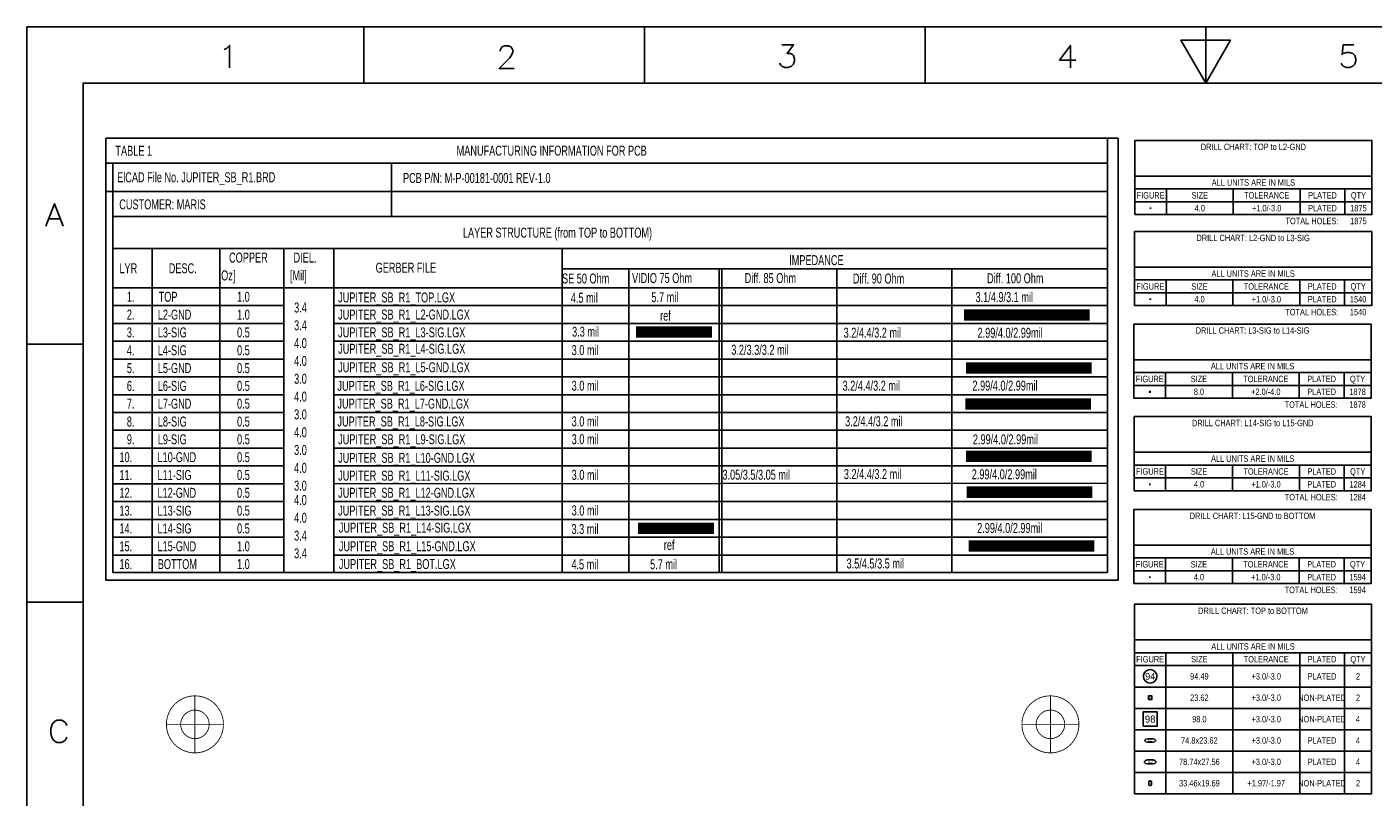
# Model space of a CAD drawing. Extents: x -84 to 336, y -47 to 250.
# Tile 39 of 40: x -84 to 155, y 113 to 250. Entities that reach past the tile are written whole.
import ezdxf
from ezdxf.enums import TextEntityAlignment as Align

# ---------------------------------------------------------------- set-up
doc = ezdxf.new("R2010")
doc.units = 0
for name, color, linetype in [('BG_DIMENSION', 7, 'CONTINUOUS'), ('BG_TARGET', 7, 'CONTINUOUS'), ('BG_TITLE_A3', 7, 'CONTINUOUS'), ('MA_NCLEGEND-1-16', 7, 'CONTINUOUS'), ('MA_NCLEGEND-1-2', 7, 'CONTINUOUS'), ('MA_NCLEGEND-14-15', 7, 'CONTINUOUS'), ('MA_NCLEGEND-15-16', 7, 'CONTINUOUS'), ('MA_NCLEGEND-2-3', 7, 'CONTINUOUS'), ('MA_NCLEGEND-3-14', 7, 'CONTINUOUS')]:
    doc.layers.add(name, color=color, linetype=linetype)

# ---------------------------------------------------------------- blocks, each defined once
blk = doc.blocks.new('FIGURE_CROSS')
for points in [[(-0.5, 0), (0.5, 0)], [(0, 0.5), (0, -0.5)]]:
    blk.add_lwpolyline(points)
blk = doc.blocks.new('FIGURE_OBLONG')
blk.add_lwpolyline([(-0.5, -0.125), (-0.5, 0.125), (-0.416, 0.375), (-0.25, 0.5), (0.25, 0.5), (0.416, 0.375), (0.5, 0.125), (0.5, -0.125), (0.416, -0.375), (0.25, -0.5), (-0.25, -0.5), (-0.416, -0.375)], close=True)
blk = doc.blocks.new('FIGURE_SQUARE')
blk.add_lwpolyline([(-0.5, -0.5), (-0.5, 0.5), (0.5, 0.5), (0.5, -0.5)], close=True)
blk = doc.blocks.new('FIGURE_CIRCLE')
blk.add_circle((0, 0), 0.5)

msp = doc.modelspace()

# ---------------------------------------------------------------- linework, layer by layer
at = {"layer": 'BG_DIMENSION'}
for points in [[(-70.28434, 230.072692), (-70.28434, 151.332692)], [(110.05566, 230.072692), (-70.28434, 230.072692)], [(108.15066, 230.072692), (108.15066, 152.656032)], [(110.05566, 151.332692), (110.05566, 230.072692)], [(-70.28434, 225.627692), (108.15066, 225.627692)], [(-69.01434, 225.627692), (-69.01434, 152.656032)], [(-19.35734, 216.102692), (-19.35734, 225.627692)], [(-70.28434, 220.547692), (108.15066, 220.547692)], [(-69.01434, 216.102692), (108.15066, 216.102692)], [(-69.01434, 210.387692), (108.15066, 210.387692)], [(-62.02934, 210.387692), (-62.02934, 152.656032)], [(-49.96434, 210.387692), (-49.96434, 152.656032)], [(-38.53434, 210.387692), (-38.53434, 152.656032)], [(-29.64434, 210.387692), (-29.64434, 152.656032)], [(10.99566, 210.441032), (10.99566, 152.783032)], [(10.99566, 206.758032), (108.15066, 206.758032)], [(22.90826, 206.732632), (22.90826, 152.630632)], [(39.01186, 206.783432), (39.01186, 152.681432)], [(39.46906, 206.707232), (39.46906, 152.605232)], [(59.94146, 206.681832), (59.94146, 152.579832)], [(80.46466, 206.863696), (80.46466, 152.761696)], [(108.15066, 206.758032), (108.15066, 206.577692)], [(-69.01434, 203.402692), (108.15066, 203.402692)], [(-69.01434, 200.227692), (-38.53434, 200.227692)], [(-29.64434, 200.227692), (108.15066, 200.227692)], [(-69.01434, 197.052692), (-38.53434, 197.052692)], [(-29.64434, 197.052692), (108.15066, 197.052692)], [(-69.01434, 193.877692), (-38.53434, 193.877692)], [(-29.64434, 193.877692), (108.15066, 193.877692)], [(-69.01434, 190.702692), (-38.53434, 190.702692)], [(-29.64434, 190.702692), (108.15066, 190.702692)], [(-69.01434, 187.527692), (-38.53434, 187.527692)], [(-29.64434, 187.527692), (108.15066, 187.527692)], [(-69.01434, 184.352692), (-38.53434, 184.352692)], [(-29.64434, 184.352692), (108.15066, 184.352692)], [(-69.01434, 181.177692), (-38.53434, 181.177692)], [(-29.64434, 181.177692), (108.15066, 181.177692)], [(-69.01434, 178.002692), (-38.53434, 178.002692)], [(-29.64434, 178.002692), (108.15066, 178.002692)], [(-69.01434, 174.827692), (-38.53434, 174.827692)], [(-29.64434, 174.827692), (108.15066, 174.827692)], [(-69.01434, 171.652692), (-38.53434, 171.652692)], [(-29.64434, 171.652692), (108.15066, 171.652692)], [(-69.01434, 168.477692), (-38.53434, 168.477692)], [(-29.64434, 168.477692), (108.15066, 168.57345)], [(-69.01434, 165.302692), (-38.53434, 165.302692)], [(-29.64434, 165.302692), (108.15066, 165.302692)], [(-69.01434, 162.127692), (-38.53434, 162.127692)], [(-29.64434, 162.127692), (108.15066, 162.127692)], [(-69.01434, 158.952692), (-38.53434, 158.952692)], [(-29.64434, 158.952692), (108.15066, 158.952692)], [(-69.01434, 155.777692), (-38.53434, 155.777692)], [(-29.64434, 155.777692), (108.15066, 155.777692)], [(-70.28434, 151.332692), (110.05566, 151.332692)], [(-69.01434, 152.656032), (108.15066, 152.656032)]]:
    msp.add_lwpolyline(points, dxfattribs=at)
at = {"layer": 'BG_DIMENSION', "const_width": 2.032}
for points in [[(82.62112, 198.546212), (105.00106, 198.546212)], [(24.20366, 195.503292), (37.69106, 195.503292)], [(82.94116, 189.125352), (105.3211, 189.125352)], [(82.86242, 182.686452), (105.24236, 182.686452)], [(82.94116, 173.346872), (105.3211, 173.346872)], [(83.10372, 166.986712), (105.48366, 166.986712)], [(24.55926, 160.552892), (38.04666, 160.552892)], [(83.4263, 157.408372), (105.80624, 157.408372)]]:
    msp.add_lwpolyline(points, dxfattribs=at)
at = {"layer": 'BG_TARGET', "const_width": 0.1524}
for points in [[(-49.31664, 125.61443, 1), (-59.47664, 125.61443, 1), (-49.31664, 125.61443)], [(103.08336, 125.61443, 1), (92.92336, 125.61443, 1), (103.08336, 125.61443)], [(-51.85664, 125.61443, 1), (-56.93664, 125.61443, 1), (-51.85664, 125.61443)], [(100.54336, 125.61443, 1), (95.46336, 125.61443, 1), (100.54336, 125.61443)]]:
    msp.add_lwpolyline(points, format="xyb", dxfattribs=at)
for points in [[(-54.39664, 130.69443), (-54.39664, 120.53443)], [(98.00336, 130.69443), (98.00336, 120.53443)], [(-59.47664, 125.61443), (-49.31664, 125.61443)], [(92.92336, 125.61443), (103.08336, 125.61443)]]:
    msp.add_lwpolyline(points, dxfattribs=at)
at = {"layer": 'BG_TITLE_A3'}
for points in [[(-84.323936, -47.12335), (-84.323936, 249.876564)], [(335.675986, 249.876564), (-84.323936, 249.876564)], [(-24.324056, 239.876584), (-24.324056, 249.876564)], [(25.676098, 239.876584), (25.676098, 249.876564)], [(75.675998, 239.876584), (75.675998, 249.876564)], [(125.676152, 239.876584), (125.676152, 249.876564)], [(-49.181004, 245.83009), (-48.800004, 246.02059), (-48.228758, 246.59209), (-48.228758, 242.592098)], [(-0.031242, 245.53926), (-0.031242, 245.72976), (0.159004, 246.11076), (0.349504, 246.30126), (0.730504, 246.49176), (1.492504, 246.49176), (1.873504, 246.30126), (2.064004, 246.11076), (2.25425, 245.72976), (2.25425, 245.34876), (2.064004, 244.968014), (1.683004, 244.396514), (-0.221742, 242.491768), (2.44475, 242.491768)], [(50.145696, 246.674894), (52.240942, 246.674894), (51.097942, 245.151148), (51.669442, 245.151148), (52.050442, 244.960648), (52.240942, 244.770148), (52.431442, 244.198648), (52.431442, 243.817902), (52.240942, 243.246402), (51.859942, 242.865402), (51.288442, 242.674902), (50.716942, 242.674902), (50.145696, 242.865402), (49.955196, 243.055902), (49.764696, 243.436902)], [(101.552248, 242.592098), (101.552248, 246.59209), (99.647502, 243.925344), (102.504748, 243.925344)], [(149.76475, 243.436902), (149.95525, 243.055902), (150.145496, 242.865402), (150.716996, 242.674902), (151.288496, 242.674902), (151.859996, 242.865402), (152.240742, 243.246402), (152.431242, 243.817902), (152.431242, 244.198648), (152.240742, 244.770148), (151.859996, 245.151148), (151.288496, 245.341648), (150.716996, 245.341648), (150.145496, 245.151148), (149.95525, 244.960648), (150.145496, 246.674894), (152.050242, 246.674894)], [(325.676006, 239.876584), (-74.323956, 239.876584)], [(-74.323956, 239.876584), (-74.323956, -37.12337)], [(-80.938624, 214.376762), (-79.414878, 218.376754), (-77.891132, 214.376762)], [(-80.367124, 215.710008), (-78.462378, 215.710008)], [(-74.323956, 193.37655), (-84.323936, 193.37655)], [(-74.323956, 147.376642), (-84.323936, 147.376642)], [(-77.207364, 123.328938), (-77.397864, 122.948192), (-77.778864, 122.567192), (-78.15961, 122.376692), (-78.92161, 122.376692), (-79.30261, 122.567192), (-79.68361, 122.948192), (-79.87411, 123.328938), (-80.064356, 123.900438), (-80.064356, 124.852938), (-79.87411, 125.424184), (-79.68361, 125.805184), (-79.30261, 126.186184), (-78.92161, 126.376684), (-78.15961, 126.376684), (-77.778864, 126.186184), (-77.397864, 125.805184), (-77.207364, 125.424184)]]:
    msp.add_lwpolyline(points, dxfattribs=at)
for points in [[(130.090672, 247.496584), (121.261632, 247.496584), (125.676152, 239.876584)], [(-74.323956, -37.12337), (-74.323956, 239.876584), (325.676006, 239.876584), (325.676006, -37.12337)]]:
    msp.add_lwpolyline(points, close=True, dxfattribs=at)
at = {"layer": 'MA_NCLEGEND-1-16'}
msp.add_lwpolyline([(112.96396, 113.21923), (112.96396, 147.00123), (155.20416, 147.00123), (155.20416, 113.21923)], close=True, dxfattribs=at)
for points in [[(112.96396, 140.65123), (155.20416, 140.65123)], [(112.96396, 138.36523), (155.20416, 138.36523)], [(118.57736, 138.36523), (118.57736, 113.21923)], [(130.48996, 138.36523), (130.48996, 113.21923)], [(142.40256, 138.36523), (142.40256, 113.21923)], [(150.37816, 138.36523), (150.37816, 113.21923)], [(112.96396, 136.07923), (155.20416, 136.07923)], [(112.96396, 132.26923), (155.20416, 132.26923)], [(112.96396, 128.45923), (155.20416, 128.45923)], [(112.96396, 124.64923), (155.20416, 124.64923)], [(112.96396, 120.83923), (155.20416, 120.83923)], [(112.96396, 117.02923), (155.20416, 117.02923)]]:
    msp.add_lwpolyline(points, dxfattribs=at)
at = {"layer": 'MA_NCLEGEND-1-2'}
msp.add_lwpolyline([(113.04016, 216.44483), (113.04016, 229.65283), (155.28036, 229.65283), (155.28036, 216.44483)], close=True, dxfattribs=at)
for points in [[(113.04016, 223.30283), (155.28036, 223.30283)], [(113.04016, 221.01683), (155.28036, 221.01683)], [(118.65356, 221.01683), (118.65356, 216.44483)], [(130.56616, 221.01683), (130.56616, 216.44483)], [(142.47876, 221.01683), (142.47876, 216.44483)], [(150.45436, 221.01683), (150.45436, 216.44483)], [(113.04016, 218.73083), (155.28036, 218.73083)]]:
    msp.add_lwpolyline(points, dxfattribs=at)
at = {"layer": 'MA_NCLEGEND-14-15'}
msp.add_lwpolyline([(112.91316, 167.24503), (112.91316, 180.45303), (155.15336, 180.45303), (155.15336, 167.24503)], close=True, dxfattribs=at)
for points in [[(112.91316, 174.10303), (155.15336, 174.10303)], [(112.91316, 171.81703), (155.15336, 171.81703)], [(118.52656, 171.81703), (118.52656, 167.24503)], [(130.43916, 171.81703), (130.43916, 167.24503)], [(142.35176, 171.81703), (142.35176, 167.24503)], [(150.32736, 171.81703), (150.32736, 167.24503)], [(112.91316, 169.53103), (155.15336, 169.53103)]]:
    msp.add_lwpolyline(points, dxfattribs=at)
at = {"layer": 'MA_NCLEGEND-15-16'}
msp.add_lwpolyline([(112.88776, 150.70963), (112.88776, 163.91763), (155.12796, 163.91763), (155.12796, 150.70963)], close=True, dxfattribs=at)
for points in [[(112.88776, 157.56763), (155.12796, 157.56763)], [(112.88776, 155.28163), (155.12796, 155.28163)], [(118.50116, 155.28163), (118.50116, 150.70963)], [(130.41376, 155.28163), (130.41376, 150.70963)], [(142.32636, 155.28163), (142.32636, 150.70963)], [(150.30196, 155.28163), (150.30196, 150.70963)], [(112.88776, 152.99563), (155.12796, 152.99563)]]:
    msp.add_lwpolyline(points, dxfattribs=at)
at = {"layer": 'MA_NCLEGEND-2-3'}
msp.add_lwpolyline([(112.98936, 200.21423), (112.98936, 213.42223), (155.22956, 213.42223), (155.22956, 200.21423)], close=True, dxfattribs=at)
for points in [[(112.98936, 207.07223), (155.22956, 207.07223)], [(112.98936, 204.78623), (155.22956, 204.78623)], [(118.60276, 204.78623), (118.60276, 200.21423)], [(130.51536, 204.78623), (130.51536, 200.21423)], [(142.42796, 204.78623), (142.42796, 200.21423)], [(150.40356, 204.78623), (150.40356, 200.21423)], [(112.98936, 202.50023), (155.22956, 202.50023)]]:
    msp.add_lwpolyline(points, dxfattribs=at)
at = {"layer": 'MA_NCLEGEND-3-14'}
msp.add_lwpolyline([(112.88776, 183.72963), (112.88776, 196.93763), (155.12796, 196.93763), (155.12796, 183.72963)], close=True, dxfattribs=at)
for points in [[(112.88776, 190.58763), (155.12796, 190.58763)], [(112.88776, 188.30163), (155.12796, 188.30163)], [(118.50116, 188.30163), (118.50116, 183.72963)], [(130.41376, 188.30163), (130.41376, 183.72963)], [(142.32636, 188.30163), (142.32636, 183.72963)], [(150.30196, 188.30163), (150.30196, 183.72963)], [(112.88776, 186.01563), (155.12796, 186.01563)]]:
    msp.add_lwpolyline(points, dxfattribs=at)

# ---------------------------------------------------------------- block references
at = {"layer": 'MA_NCLEGEND-1-16'}
for name, p, xscale, yscale in [('FIGURE_CIRCLE', (115.77066, 134.17423), 2.400046, 2.400046), ('FIGURE_SQUARE', (115.77066, 130.36423), 0.6096, 0.6096), ('FIGURE_SQUARE', (115.77066, 126.55423), 2.54, 2.54), ('FIGURE_OBLONG', (115.77066, 122.74423), 1.89992, 0.599948), ('FIGURE_OBLONG', (115.77066, 118.93423), 1.999996, 0.700024)]:
    msp.add_blockref(name, p, dxfattribs=dict(at, xscale=xscale, yscale=yscale))
at = {"layer": 'MA_NCLEGEND-1-16', "xscale": 0.849884, "yscale": 0.500126, "rotation": 90}
msp.add_blockref('FIGURE_OBLONG', (115.77066, 115.12423), dxfattribs=at)
at = {"layer": 'MA_NCLEGEND-1-2', "xscale": 0.254, "yscale": 0.254}
msp.add_blockref('FIGURE_CROSS', (115.84686, 217.58783), dxfattribs=at)
at = {"layer": 'MA_NCLEGEND-14-15', "xscale": 0.254, "yscale": 0.254}
msp.add_blockref('FIGURE_CROSS', (115.71986, 168.38803), dxfattribs=at)
at = {"layer": 'MA_NCLEGEND-15-16', "xscale": 0.254, "yscale": 0.254}
msp.add_blockref('FIGURE_CROSS', (115.69446, 151.85263), dxfattribs=at)
at = {"layer": 'MA_NCLEGEND-2-3', "xscale": 0.254, "yscale": 0.254}
msp.add_blockref('FIGURE_CROSS', (115.79606, 201.35723), dxfattribs=at)
at = {"layer": 'MA_NCLEGEND-3-14', "xscale": 0.381, "yscale": 0.381}
msp.add_blockref('FIGURE_CROSS', (115.69446, 184.87263), dxfattribs=at)

# ---------------------------------------------------------------- texts
at = {"layer": 'BG_DIMENSION', "width": 0.685714}
for s, p in [('TABLE 1', (-68.55714, 226.923092)), ('MANUFACTURING INFORMATION FOR PCB', (-7.77494, 226.94011)), ('ElCAD File No. JUPITER_SB_R1.BRD', (-68.25234, 222.198692)), ('PCB P/N: M-P-00181-0001 REV-1.0', (-17.32534, 222.071692)), ('CUSTOMER: MARIS', (-67.87134, 217.372692)), ('LAYER STRUCTURE (from TOP to BOTTOM)', (-6.65734, 212.33511)), ('COPPER', (-48.31334, 207.89011)), ('DIEL.', (-36.83254, 207.89011)), ('IMPEDANCE', (51.459892, 207.433164)), ('LYR', (-67.84594, 205.98511)), ('DESC.', (-59.05754, 205.98511)), ('   [Oz]', (-51.53914, 204.71511)), ('[Mil]', (-37.46754, 204.71511)), ('GERBER FILE', (-22.20214, 206.08671)), ('SE 50 Ohm', (10.99566, 204.164692)), ('VIDIO 75 Ohm', (23.46706, 204.240892)), ('Diff. 85 Ohm', (43.53306, 204.23505)), ('Diff. 90 Ohm', (62.81166, 204.15885)), ('Diff. 100 Ohm', (86.708742, 204.206602)), ('1.', (-66.52514, 200.90511)), ('TOP', (-60.86094, 200.90511)), ('1.0', (-46.89094, 200.90511)), ('JUPITER_SB_R1_TOP.LGX', (-28.88234, 200.789032)), ('4.5 mil', (12.57046, 200.72985)), ('5.7 mil', (26.92146, 200.837292)), ('3.1/4.9/3.1 mil', (84.66328, 200.85177)), ('2.', (-66.52514, 197.73011)), ('L2-GND', (-61.01334, 197.73011)), ('1.0', (-46.89094, 197.73011)), ('3.4', (-36.73094, 199.00011)), ('JUPITER_SB_R1_L2-GND.LGX', (-28.88234, 197.741032)), ('ref', (28.47086, 197.535292)), ('3.4', (-36.73094, 195.82511)), ('3.', (-66.52514, 194.55511)), ('L3-SIG', (-61.01334, 194.55511)), ('0.5', (-46.89094, 194.55511)), ('4.0', (-36.73094, 192.65011)), ('JUPITER_SB_R1_L3-SIG.LGX', (-28.88234, 194.566032)), ('3.3 mil', (12.792964, 194.683634)), ('3.2/4.4/3.2 mil', (61.16066, 194.512692)), ('2.99/4.0/2.99mil', (85.01888, 194.49161)), ('4.', (-66.52514, 191.38011)), ('L4-SIG', (-61.01334, 191.38011)), ('0.5', (-46.89094, 191.38011)), ('JUPITER_SB_R1_L4-SIG.LGX', (-28.88234, 191.645032)), ('3.0 mil', (12.716764, 191.404494)), ('3.2/3.3/3.2 mil', (41.14546, 191.45885)), ('5.', (-66.52514, 188.20511)), ('L5-GND', (-61.01334, 188.20511)), ('0.5', (-46.89094, 188.20511)), ('4.0', (-36.73094, 189.47511)), ('JUPITER_SB_R1_L5-GND.LGX', (-28.88234, 188.343032)), ('3.0', (-36.73094, 186.30011)), ('6.', (-66.52514, 185.03011)), ('L6-SIG', (-61.01334, 185.03011)), ('0.5', (-46.89094, 185.03011)), ('4.0', (-36.73094, 183.12511)), ('JUPITER_SB_R1_L6-SIG.LGX', (-29.00934, 185.041032)), ('3.0 mil', (12.716764, 185.054494)), ('3.2/4.4/3.2 mil', (60.97016, 185.06313)), ('2.99/4.0/2.99mil', (84.10956, 185.080148)), ('7.', (-66.52514, 181.85511)), ('L7-GND', (-61.01334, 181.85511)), ('0.5', (-46.89094, 181.85511)), ('JUPITER_SB_R1_L7-GND.LGX', (-29.00934, 181.866032)), ('8.', (-66.52514, 178.68011)), ('L8-SIG', (-61.01334, 178.68011)), ('0.5', (-46.89094, 178.68011)), ('3.0', (-36.73094, 179.95011)), ('JUPITER_SB_R1_L8-SIG.LGX', (-29.00934, 178.691032)), ('3.0 mil', (12.716764, 178.704494)), ('3.2/4.4/3.2 mil', (61.42736, 178.730148)), ('4.0', (-36.73094, 176.77511)), ('3.0 mil', (12.716764, 175.529494)), ('9.', (-66.52514, 175.50511)), ('L9-SIG', (-61.01334, 175.50511)), ('0.5', (-46.89094, 175.50511)), ('3.0', (-36.73094, 173.60011)), ('JUPITER_SB_R1_L9-SIG.LGX', (-28.88234, 175.516032)), ('2.99/4.0/2.99mil', (84.18576, 175.51273)), ('10.', (-67.84594, 172.33011)), ('L10-GND', (-61.06414, 172.33011)), ('0.5', (-46.89094, 172.33011)), ('JUPITER_SB_R1_L10-GND.LGX', (-28.88234, 172.214032)), ('11.', (-67.84594, 169.15511)), ('L11-SIG', (-61.06414, 169.15511)), ('0.5', (-46.89094, 169.15511)), ('4.0', (-36.73094, 170.42511)), ('JUPITER_SB_R1_L11-SIG.LGX', (-28.88234, 169.039032)), ('3.0 mil', (12.716764, 169.179494)), ('3.05/3.5/3.05 mil', (39.57066, 169.20591)), ('3.2/4.4/3.2 mil', (61.19876, 169.31513)), ('2.99/4.0/2.99mil', (83.98256, 169.28973)), ('3.0', (-36.73094, 167.25011)), ('12.', (-67.84594, 165.98011)), ('L12-GND', (-61.06414, 165.98011)), ('0.5', (-46.89094, 165.98011)), ('4.0', (-36.73094, 164.71011)), ('JUPITER_SB_R1_L12-GND.LGX', (-28.88234, 165.991032)), ('13.', (-67.84594, 162.80511)), ('L13-SIG', (-61.06414, 162.80511)), ('0.5', (-46.89094, 162.80511)), ('4.0', (-36.73094, 161.53511)), ('JUPITER_SB_R1_L13-SIG.LGX', (-28.88234, 162.816032)), ('3.0 mil', (12.716764, 162.829494)), ('14.', (-67.84594, 159.63011)), ('L14-SIG', (-61.06414, 159.63011)), ('0.5', (-46.89094, 159.63011)), ('JUPITER_SB_R1_L14-SIG.LGX', (-28.75534, 159.768032)), ('3.3 mil', (12.691364, 159.530034)), ('2.99/4.0/2.99mil', (84.94776, 159.71393)), ('3.4', (-36.73094, 158.36011)), ('JUPITER_SB_R1_L15-GND.LGX', (-28.75534, 156.466032)), ('ref', (29.13126, 156.692092)), ('15.', (-67.84594, 156.45511)), ('L15-GND', (-61.06414, 156.45511)), ('1.0', (-46.89094, 156.45511)), ('3.4', (-36.73094, 155.18511)), ('16.', (-67.84594, 153.28011)), ('BOTTOM', (-61.01334, 153.28011)), ('1.0', (-46.89094, 153.28011)), ('JUPITER_SB_R1_BOT.LGX', (-28.75534, 153.291032)), ('4.5 mil', (12.665964, 153.230834)), ('5.7 mil', (26.69286, 153.263092)), ('3.5/4.5/3.5 mil', (61.68136, 153.38933))]:
    msp.add_text(s, height=1.778, dxfattribs=at).set_placement(p)
at = {"layer": 'MA_NCLEGEND-1-16', "width": 0.688889}
for s, p in [('DRILL CHART: TOP to BOTTOM', (134.08406, 145.28673)), ('ALL UNITS ARE IN MILS', (134.08406, 138.93673)), ('FIGURE', (115.77066, 136.65073)), ('SIZE', (124.53366, 136.65073)), ('TOLERANCE', (136.44626, 136.65073)), ('PLATED', (146.39036, 136.65073)), ('QTY', (152.79116, 136.65073)), ('94.49', (124.53366, 133.60273)), ('+3.0/-3.0', (136.44626, 133.60273)), ('PLATED', (146.39036, 133.60273)), ('2', (152.79116, 133.60273)), ('23.62', (124.53366, 129.79273)), ('+3.0/-3.0', (136.44626, 129.79273)), ('NON-PLATED', (146.39036, 129.79273)), ('2', (152.79116, 129.79273)), ('98.0', (124.53366, 125.98273)), ('+3.0/-3.0', (136.44626, 125.98273)), ('NON-PLATED', (146.39036, 125.98273)), ('4', (152.79116, 125.98273)), ('74.8x23.62', (124.53366, 122.17273)), ('+3.0/-3.0', (136.44626, 122.17273)), ('PLATED', (146.39036, 122.17273)), ('4', (152.79116, 122.17273)), ('78.74x27.56', (124.53366, 118.36273)), ('+3.0/-3.0', (136.44626, 118.36273)), ('PLATED', (146.39036, 118.36273)), ('4', (152.79116, 118.36273)), ('33.46x19.69', (124.53366, 114.55273)), ('+1.97/-1.97', (136.44626, 114.55273)), ('NON-PLATED', (146.39036, 114.55273)), ('2', (152.79116, 114.55273))]:
    msp.add_text(s, height=1.143, dxfattribs=at).set_placement(p, align=Align.CENTER)
at = {"layer": 'MA_NCLEGEND-1-16'}
for s, height, p in [('94', 1.200023, (115.77066, 134.17423)), ('24', 0.3048, (115.77066, 130.36423)), ('98', 1.27, (115.77066, 126.55423)), ('SL1', 0.299974, (115.77066, 122.74423)), ('SL2', 0.350012, (115.77066, 118.93423)), ('SL3', 0.250063, (115.77066, 115.12423))]:
    msp.add_text(s, height=height, dxfattribs=at).set_placement(p, align=Align.MIDDLE_CENTER)
at = {"layer": 'MA_NCLEGEND-1-2', "width": 0.688889}
for s, p in [('DRILL CHART: TOP to L2-GND', (134.16026, 227.93833)), ('ALL UNITS ARE IN MILS', (134.16026, 221.58833)), ('FIGURE', (115.84686, 219.30233)), ('SIZE', (124.60986, 219.30233)), ('TOLERANCE', (136.52246, 219.30233)), ('+1.0/-3.0', (136.52246, 217.01633)), ('PLATED', (146.46656, 219.30233)), ('QTY', (152.86736, 219.30233)), ('4.0', (124.60986, 217.01633)), ('PLATED', (146.46656, 217.01633)), ('1875', (152.86736, 217.01633)), ('1875', (152.86736, 214.73033))]:
    msp.add_text(s, height=1.143, dxfattribs=at).set_placement(p, align=Align.CENTER)
at = {"layer": 'MA_NCLEGEND-1-2'}
msp.add_text('v4', height=0.127, dxfattribs=at).set_placement((115.84686, 217.58783), align=Align.MIDDLE_CENTER)
at = {"layer": 'MA_NCLEGEND-1-2', "width": 0.688889}
msp.add_text('TOTAL HOLES:', height=1.143, dxfattribs=at).set_placement((149.31136, 214.73033), align=Align.RIGHT)
at = {"layer": 'MA_NCLEGEND-14-15', "width": 0.688889}
for s, p in [('DRILL CHART: L14-SIG to L15-GND', (134.03326, 178.73853)), ('ALL UNITS ARE IN MILS', (134.03326, 172.38853)), ('FIGURE', (115.71986, 170.10253)), ('SIZE', (124.48286, 170.10253)), ('TOLERANCE', (136.39546, 170.10253)), ('PLATED', (146.33956, 170.10253)), ('QTY', (152.74036, 170.10253)), ('4.0', (124.48286, 167.81653)), ('+1.0/-3.0', (136.39546, 167.81653)), ('PLATED', (146.33956, 167.81653)), ('1284', (152.74036, 167.81653)), ('1284', (152.74036, 165.53053))]:
    msp.add_text(s, height=1.143, dxfattribs=at).set_placement(p, align=Align.CENTER)
at = {"layer": 'MA_NCLEGEND-14-15'}
msp.add_text('v4', height=0.127, dxfattribs=at).set_placement((115.71986, 168.38803), align=Align.MIDDLE_CENTER)
at = {"layer": 'MA_NCLEGEND-14-15', "width": 0.688889}
msp.add_text('TOTAL HOLES:', height=1.143, dxfattribs=at).set_placement((149.18436, 165.53053), align=Align.RIGHT)
at = {"layer": 'MA_NCLEGEND-15-16', "width": 0.688889}
for s, p in [('DRILL CHART: L15-GND to BOTTOM', (134.00786, 162.20313)), ('ALL UNITS ARE IN MILS', (134.00786, 155.85313)), ('FIGURE', (115.69446, 153.56713)), ('SIZE', (124.45746, 153.56713)), ('TOLERANCE', (136.37006, 153.56713)), ('PLATED', (146.31416, 153.56713)), ('QTY', (152.71496, 153.56713)), ('4.0', (124.45746, 151.28113)), ('+1.0/-3.0', (136.37006, 151.28113)), ('PLATED', (146.31416, 151.28113)), ('1594', (152.71496, 151.28113)), ('1594', (152.71496, 148.99513))]:
    msp.add_text(s, height=1.143, dxfattribs=at).set_placement(p, align=Align.CENTER)
at = {"layer": 'MA_NCLEGEND-15-16'}
msp.add_text('v4', height=0.127, dxfattribs=at).set_placement((115.69446, 151.85263), align=Align.MIDDLE_CENTER)
at = {"layer": 'MA_NCLEGEND-15-16', "width": 0.688889}
msp.add_text('TOTAL HOLES:', height=1.143, dxfattribs=at).set_placement((149.15896, 148.99513), align=Align.RIGHT)
at = {"layer": 'MA_NCLEGEND-2-3', "width": 0.688889}
for s, p in [('DRILL CHART: L2-GND to L3-SIG', (134.10946, 211.70773)), ('ALL UNITS ARE IN MILS', (134.10946, 205.35773)), ('FIGURE', (115.79606, 203.07173)), ('SIZE', (124.55906, 203.07173)), ('TOLERANCE', (136.47166, 203.07173)), ('PLATED', (146.41576, 203.07173)), ('QTY', (152.81656, 203.07173)), ('4.0', (124.55906, 200.78573)), ('+1.0/-3.0', (136.47166, 200.78573)), ('PLATED', (146.41576, 200.78573)), ('1540', (152.81656, 200.78573)), ('1540', (152.81656, 198.49973))]:
    msp.add_text(s, height=1.143, dxfattribs=at).set_placement(p, align=Align.CENTER)
at = {"layer": 'MA_NCLEGEND-2-3'}
msp.add_text('v4', height=0.127, dxfattribs=at).set_placement((115.79606, 201.35723), align=Align.MIDDLE_CENTER)
at = {"layer": 'MA_NCLEGEND-2-3', "width": 0.688889}
msp.add_text('TOTAL HOLES:', height=1.143, dxfattribs=at).set_placement((149.26056, 198.49973), align=Align.RIGHT)
at = {"layer": 'MA_NCLEGEND-3-14', "width": 0.688889}
for s, p in [('DRILL CHART: L3-SIG to L14-SIG', (134.00786, 195.22313)), ('ALL UNITS ARE IN MILS', (134.00786, 188.87313)), ('FIGURE', (115.69446, 186.58713)), ('SIZE', (124.45746, 186.58713)), ('TOLERANCE', (136.37006, 186.58713)), ('PLATED', (146.31416, 186.58713)), ('QTY', (152.71496, 186.58713)), ('8.0', (124.45746, 184.30113)), ('+2.0/-4.0', (136.37006, 184.30113)), ('PLATED', (146.31416, 184.30113)), ('1878', (152.71496, 184.30113)), ('1878', (152.71496, 182.01513))]:
    msp.add_text(s, height=1.143, dxfattribs=at).set_placement(p, align=Align.CENTER)
at = {"layer": 'MA_NCLEGEND-3-14'}
msp.add_text('x8', height=0.1905, dxfattribs=at).set_placement((115.69446, 184.87263), align=Align.MIDDLE_CENTER)
at = {"layer": 'MA_NCLEGEND-3-14', "width": 0.688889}
msp.add_text('TOTAL HOLES:', height=1.143, dxfattribs=at).set_placement((149.15896, 182.01513), align=Align.RIGHT)

doc.saveas('drawing.dxf')
